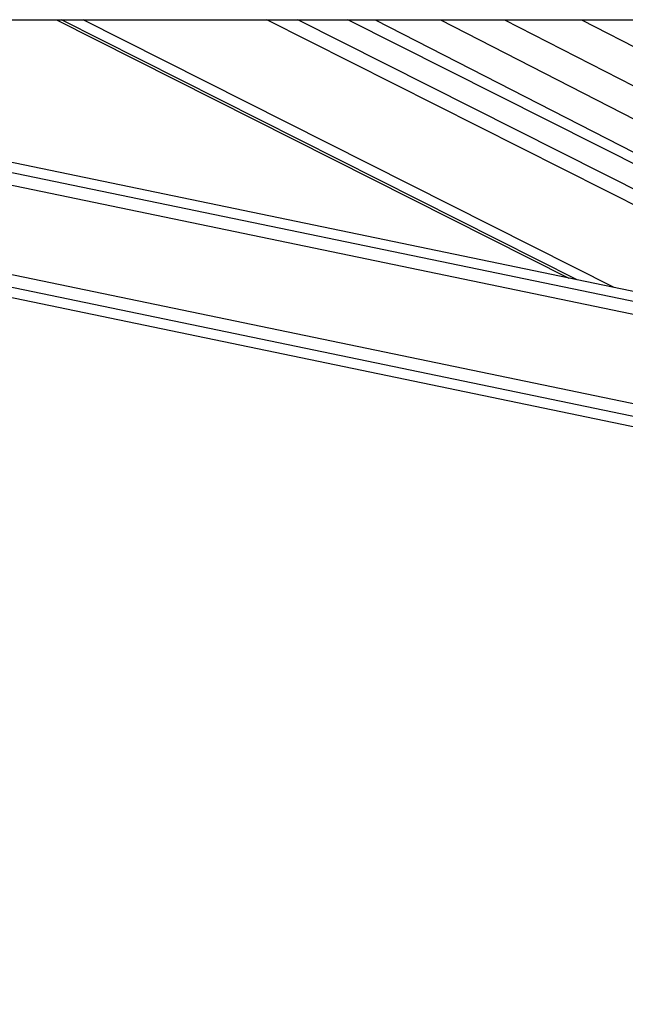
# Model space of a CAD drawing. Header units: millimetres. Extents: x 1508 to 17407, y 390 to 16320.
# Tile 12 of 66: x 5847 to 6084, y 5514 to 5901. Entities that reach past the tile are written whole.
import ezdxf

# ---------------------------------------------------------------- set-up
doc = ezdxf.new("R2010")
doc.units = ezdxf.units.MM
doc.header["$LTSCALE"] = 2
doc.layers.add('COMPONENT_GEOMETRY', color=7, linetype='Continuous')
doc.styles.add('SLDTEXTSTYLE0', font='TXT', dxfattribs={"width": 0.75})
doc.dimstyles.new('SLDDIMSTYLE1', dxfattribs={"dimtxt": 100, "dimasz": 6.604, "dimexe": 0, "dimexo": 0.0625, "dimgap": 25, "dimtad": 0, "dimtih": 1, "dimtoh": 1, "dimdec": 0, "dimrnd": 1e-09, "dimzin": 12, "dimdsep": 46, "dimtxsty": 'SLDTEXTSTYLE0', "dimsah": 1, "dimcen": 0.09, "dimadec": 0, "dimazin": 3, "dimtfac": 1, "dimtdec": 0, "dimtofl": 0, "dimtmove": 0, "dimatfit": 3, "dimfxl": 1, "dimfrac": 2, "dimtolj": 1, "dimtzin": 12, "dimarcsym": 0})

# ---------------------------------------------------------------- blocks, each defined once
blk = doc.blocks.new('_D_5')
at = {"layer": 'COMPONENT_GEOMETRY', "color": 7}
for p, q in [((8881.73, 5900.55), (9410.21, 5900.55)), ((9403.86, 5900.55), (9403.86, 3831.64)), ((9203.79, 3811.33), (9173.32, 3811.33)), ((9173.32, 3811.33), (9173.32, 3652.58)), ((9603.93, 3811.33), (9634.4, 3811.33)), ((9634.4, 3811.33), (9634.4, 3652.58)), ((9173.32, 3652.58), (9203.79, 3652.58)), ((9634.4, 3652.58), (9603.93, 3652.58)), ((9403.86, 1434.05), (9403.86, 3502.96)), ((3768.31, 1434.05), (9410.21, 1434.05))]:
    blk.add_line(p, q, dxfattribs=at)
for points in [[(9403.86, 5900.55), (9402.84, 5893.95), (9404.88, 5893.95)], [(9403.86, 1434.05), (9404.88, 1440.65), (9402.84, 1440.65)]]:
    blk.add_solid(points, dxfattribs=at)
at = {"layer": 'COMPONENT_GEOMETRY', "color": 7, "char_height": 100, "attachment_point": 1, "style": 'SLDTEXTSTYLE0'}
for s, insert in [('7\'3.92"', (9203.79, 3781.48)), ('2233', (9256.08, 3631.87))]:
    blk.add_mtext(s, dxfattribs=dict(at, insert=insert))

msp = doc.modelspace()

# ---------------------------------------------------------------- linework, layer by layer
at = {"color": 7, "linetype": 'Continuous', "lineweight": 25}
for p, q in [((3770.62, 5900.55), (6310.54, 5900.55)), ((5317.46, 5900.55), (6159.87, 5725.58)), ((6170.44, 5776.49), (5573.15, 5900.55)), ((5860.97, 5900.55), (6062.21, 5798.97)), ((6215.5, 5779.34), (5975.37, 5900.55)), ((5986.1, 5900.55), (6248.56, 5765.68)), ((6036.9, 5900.55), (6297.5, 5766.63))]:
    msp.add_line(p, q, dxfattribs=at)
at = {"color": 8, "linetype": 'Continuous', "lineweight": 25}
for p, q in [((6160.66, 5729.38), (5336.56, 5900.55)), ((6161.66, 5734.2), (5360.76, 5900.55)), ((6168.65, 5767.83), (5529.66, 5900.55)), ((6169.65, 5772.66), (5553.89, 5900.55)), ((6065.45, 5798.3), (5862.88, 5900.55)), ((6079.93, 5795.29), (5871.4, 5900.55)), ((6200.8, 5770.73), (5943.61, 5900.55)), ((6205.2, 5774.66), (5955.79, 5900.55)), ((6011.77, 5900.55), (6260.41, 5772.78)), ((6067.14, 5900.55), (6297.48, 5782.18))]:
    msp.add_line(p, q, dxfattribs=at)

# ---------------------------------------------------------------- dimensions: what is measured, and where the dimension line sits
at = {"layer": 'COMPONENT_GEOMETRY', "color": 7}
dim = msp.add_linear_dim(base=(9403.8607, 1434.0453), p1=(8879.1875, 5900.5549), p2=(3765.7705, 1434.0453), angle=90, dimstyle='SLDDIMSTYLE1', dxfattribs=at)
dim.commit()
dim.dimension.update_dxf_attribs({"geometry": '_D_5', "text_midpoint": (9403.8607, 3667.3001), "dimtype": 160})

doc.saveas('drawing.dxf')
